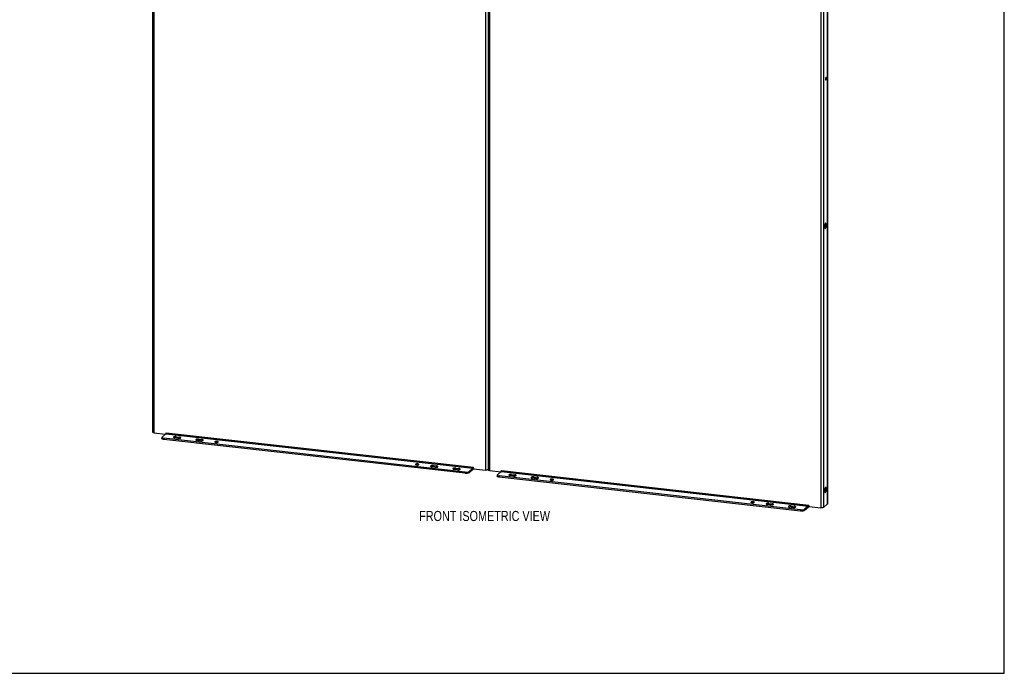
# Model space of a CAD drawing. Header units: inches. Extents: x 0 to 167, y 0 to 108.
# Tile 5 of 6: x 86 to 167, y 0 to 54. Entities that reach past the tile are written whole.
import ezdxf

# ---------------------------------------------------------------- set-up
doc = ezdxf.new("R2010")
doc.units = ezdxf.units.IN
doc.header["$LTSCALE"] = 9.188291
doc.header["$MEASUREMENT"] = 0
doc.layers.get('0').update_dxf_attribs({"linetype": 'CONTINUOUS'})
doc.layers.add('02___PRT_ALL_AXES', color=7, linetype='CONTINUOUS')
doc.layers.add('DIMENSIONS', color=7, linetype='CONTINUOUS')
doc.styles.get("Standard").update_dxf_attribs({"font": 'txt', "width": 0.8})

msp = doc.modelspace()

# ---------------------------------------------------------------- linework, layer by layer
at = {"color": 7, "linetype": 'Continuous'}
for p, q in [((167.06, 0), (167.06, 108.098)), ((97.374, 19.513), (97.374, 19.414)), ((97.539, 19.44), (97.539, 19.341)), ((122.467, 16.538), (97.539, 19.341)), ((122.467, 16.637), (122.467, 16.538)), ((123.105, 16.854), (122.787, 16.584)), ((122.787, 16.683), (122.787, 16.584)), ((123.105, 16.854), (123.105, 16.953)), ((123.133, 16.896), (123.116, 16.97)), ((125.121, 16.392), (125.121, 16.293)), ((125.286, 16.32), (125.286, 16.221)), ((150.213, 13.417), (125.286, 16.221)), ((150.88, 13.776), (150.863, 13.849)), ((150.213, 13.516), (150.213, 13.417)), ((150.852, 13.733), (150.534, 13.463)), ((150.534, 13.562), (150.534, 13.463)), ((150.852, 13.733), (150.852, 13.832)), ((0, 0), (167.06, 0))]:
    msp.add_line(p, q, dxfattribs=at)
at = {"color": 3, "linetype": 'Continuous'}
for p, q in [((96.606, 87.678), (96.606, 19.945)), ((96.72, 87.665), (96.72, 19.894)), ((124.14, 84.581), (124.14, 16.81)), ((124.353, 84.557), (124.353, 16.824)), ((124.467, 84.545), (124.467, 16.773)), ((151.887, 81.461), (151.887, 13.689)), ((152.11, 81.493), (152.11, 13.721)), ((152.419, 81.755), (152.419, 13.983)), ((152.429, 81.773), (152.429, 14.002)), ((96.72, 19.894), (97.68, 19.786)), ((97.39, 19.539), (97.708, 19.809)), ((97.7, 19.803), (97.717, 19.898)), ((97.708, 19.809), (123.105, 16.953)), ((97.717, 19.898), (123.144, 17.038)), ((97.717, 19.824), (97.719, 19.827)), ((122.467, 16.637), (97.539, 19.44)), ((123.105, 16.953), (122.787, 16.683)), ((123.164, 16.92), (123.144, 17.038)), ((123.154, 16.938), (123.159, 16.928)), ((123.164, 16.92), (124.14, 16.81)), ((124.467, 16.773), (125.427, 16.665)), ((125.136, 16.419), (125.454, 16.689)), ((150.213, 13.516), (125.286, 16.32)), ((125.447, 16.682), (125.464, 16.777)), ((125.454, 16.689), (150.852, 13.832)), ((125.464, 16.777), (150.891, 13.917)), ((125.464, 16.703), (125.466, 16.706)), ((150.911, 13.799), (150.891, 13.917)), ((152.11, 13.721), (152.419, 13.983)), ((150.852, 13.832), (150.534, 13.562)), ((150.901, 13.817), (150.906, 13.808)), ((150.911, 13.799), (151.887, 13.689))]:
    msp.add_line(p, q, dxfattribs=at)
for points in [[(96.72, 19.894), (96.712, 19.895), (96.704, 19.896), (96.696, 19.898), (96.688, 19.899), (96.68, 19.9), (96.673, 19.902), (96.666, 19.904), (96.659, 19.906), (96.653, 19.908), (96.647, 19.91), (96.641, 19.912), (96.636, 19.914), (96.631, 19.917), (96.626, 19.919), (96.622, 19.922), (96.619, 19.924), (96.615, 19.927), (96.613, 19.93), (96.61, 19.932), (96.609, 19.935), (96.607, 19.938), (96.606, 19.941), (96.606, 19.944), (96.606, 19.945)], [(97.706, 19.824), (97.706, 19.824), (97.705, 19.822), (97.705, 19.821), (97.705, 19.82), (97.704, 19.818), (97.704, 19.816), (97.704, 19.814), (97.703, 19.811), (97.703, 19.809), (97.703, 19.806), (97.703, 19.806)], [(97.71, 19.829), (97.709, 19.829), (97.709, 19.829), (97.709, 19.828), (97.709, 19.828), (97.708, 19.827), (97.708, 19.826), (97.707, 19.825), (97.707, 19.824), (97.706, 19.824)], [(97.719, 19.827), (97.717, 19.827), (97.715, 19.827), (97.713, 19.827), (97.712, 19.827), (97.71, 19.827), (97.709, 19.826), (97.708, 19.826), (97.707, 19.825), (97.706, 19.824)], [(97.708, 19.809), (97.709, 19.811), (97.711, 19.812), (97.712, 19.814), (97.713, 19.816), (97.715, 19.818), (97.716, 19.821), (97.717, 19.824)], [(97.709, 19.829), (97.709, 19.829), (97.71, 19.829)], [(97.719, 19.827), (97.72, 19.83), (97.721, 19.833), (97.722, 19.836), (97.724, 19.84), (97.725, 19.843), (97.726, 19.847), (97.726, 19.851), (97.727, 19.855), (97.728, 19.859), (97.729, 19.863), (97.729, 19.867), (97.73, 19.871), (97.731, 19.876), (97.731, 19.88), (97.731, 19.884), (97.731, 19.888), (97.732, 19.892), (97.732, 19.896)], [(97.39, 19.539), (97.385, 19.535), (97.381, 19.53), (97.378, 19.526), (97.376, 19.521), (97.375, 19.517), (97.374, 19.513)], [(97.374, 19.513), (97.375, 19.512), (97.375, 19.507), (97.377, 19.503), (97.379, 19.498), (97.383, 19.493), (97.387, 19.489), (97.392, 19.485), (97.398, 19.48), (97.405, 19.476), (97.412, 19.472), (97.421, 19.468), (97.43, 19.464), (97.44, 19.461), (97.45, 19.458), (97.461, 19.454), (97.473, 19.451), (97.485, 19.449), (97.498, 19.446), (97.511, 19.444), (97.525, 19.442), (97.539, 19.44)], [(122.467, 16.637), (122.481, 16.635), (122.496, 16.634), (122.51, 16.633), (122.525, 16.632), (122.54, 16.632), (122.556, 16.632), (122.571, 16.632), (122.586, 16.633), (122.601, 16.633), (122.615, 16.634), (122.63, 16.636), (122.644, 16.637), (122.658, 16.639), (122.671, 16.641), (122.684, 16.644), (122.697, 16.646), (122.709, 16.649), (122.72, 16.652), (122.731, 16.655), (122.742, 16.659), (122.751, 16.662), (122.76, 16.666), (122.768, 16.67), (122.775, 16.674), (122.782, 16.678), (122.787, 16.683)], [(123.105, 16.953), (123.107, 16.954), (123.108, 16.956), (123.11, 16.958), (123.111, 16.96), (123.112, 16.962), (123.114, 16.964), (123.115, 16.967), (123.116, 16.97)], [(123.116, 16.97), (123.118, 16.973), (123.119, 16.976), (123.12, 16.98), (123.121, 16.983), (123.122, 16.987), (123.123, 16.991), (123.124, 16.994), (123.125, 16.998), (123.126, 17.002), (123.126, 17.007), (123.127, 17.011), (123.128, 17.015), (123.128, 17.019), (123.128, 17.023), (123.129, 17.027), (123.129, 17.032), (123.129, 17.036), (123.129, 17.04)], [(123.116, 16.97), (123.119, 16.97), (123.121, 16.97), (123.123, 16.969), (123.125, 16.969), (123.127, 16.968), (123.129, 16.967), (123.131, 16.966), (123.133, 16.965), (123.135, 16.964), (123.137, 16.962), (123.139, 16.96), (123.141, 16.959), (123.142, 16.957), (123.144, 16.954), (123.145, 16.953)], [(123.145, 16.953), (123.146, 16.952), (123.148, 16.949), (123.149, 16.947), (123.151, 16.944), (123.153, 16.941), (123.154, 16.938)], [(123.159, 16.928), (123.161, 16.925), (123.163, 16.922), (123.164, 16.92)], [(124.347, 16.832), (124.342, 16.83), (124.337, 16.827), (124.331, 16.825), (124.325, 16.823), (124.318, 16.821), (124.312, 16.819), (124.304, 16.818), (124.297, 16.816), (124.289, 16.814), (124.281, 16.813), (124.273, 16.812), (124.265, 16.811), (124.256, 16.81), (124.248, 16.809), (124.239, 16.808), (124.23, 16.808), (124.221, 16.807), (124.212, 16.807), (124.203, 16.807), (124.194, 16.807), (124.185, 16.807), (124.176, 16.807), (124.167, 16.808), (124.158, 16.808), (124.149, 16.809), (124.14, 16.81)], [(124.353, 16.835), (124.352, 16.834), (124.347, 16.832)], [(124.467, 16.773), (124.459, 16.774), (124.45, 16.775), (124.442, 16.777), (124.435, 16.778), (124.427, 16.78), (124.42, 16.781), (124.413, 16.783), (124.406, 16.785), (124.399, 16.787), (124.393, 16.789), (124.388, 16.791), (124.383, 16.794), (124.378, 16.796), (124.373, 16.799), (124.369, 16.801), (124.365, 16.804), (124.362, 16.806), (124.36, 16.809), (124.357, 16.812), (124.355, 16.814), (124.354, 16.817), (124.353, 16.82), (124.353, 16.823), (124.353, 16.824)], [(125.136, 16.419), (125.132, 16.414), (125.128, 16.41), (125.125, 16.405), (125.123, 16.4), (125.122, 16.396), (125.121, 16.392)], [(125.121, 16.392), (125.121, 16.391), (125.122, 16.386), (125.124, 16.382), (125.126, 16.377), (125.129, 16.373), (125.134, 16.368), (125.139, 16.364), (125.145, 16.36), (125.151, 16.355), (125.159, 16.351), (125.167, 16.347), (125.177, 16.344), (125.186, 16.34), (125.197, 16.337), (125.208, 16.334), (125.22, 16.331), (125.232, 16.328), (125.245, 16.326), (125.258, 16.323), (125.272, 16.321), (125.286, 16.32)], [(125.453, 16.703), (125.453, 16.703), (125.452, 16.702), (125.452, 16.7), (125.451, 16.699), (125.451, 16.697), (125.451, 16.695), (125.45, 16.693), (125.45, 16.69), (125.45, 16.688), (125.45, 16.685), (125.45, 16.685)], [(125.456, 16.709), (125.456, 16.708), (125.456, 16.708), (125.456, 16.708), (125.456, 16.707), (125.455, 16.706), (125.455, 16.705), (125.454, 16.705), (125.453, 16.704), (125.453, 16.703)], [(125.466, 16.706), (125.463, 16.706), (125.462, 16.706), (125.46, 16.706), (125.458, 16.706), (125.457, 16.706), (125.456, 16.706), (125.455, 16.705), (125.454, 16.704), (125.453, 16.703)], [(125.454, 16.689), (125.456, 16.69), (125.457, 16.692), (125.459, 16.693), (125.46, 16.695), (125.462, 16.698), (125.463, 16.7), (125.464, 16.703)], [(125.456, 16.708), (125.456, 16.708), (125.456, 16.709)], [(125.466, 16.706), (125.467, 16.709), (125.468, 16.712), (125.469, 16.715), (125.47, 16.719), (125.471, 16.723), (125.472, 16.726), (125.473, 16.73), (125.474, 16.734), (125.475, 16.738), (125.476, 16.742), (125.476, 16.746), (125.477, 16.751), (125.477, 16.755), (125.478, 16.759), (125.478, 16.763), (125.478, 16.767), (125.478, 16.772), (125.478, 16.776)], [(150.852, 13.832), (150.853, 13.833), (150.855, 13.835), (150.856, 13.837), (150.858, 13.839), (150.859, 13.841), (150.86, 13.844), (150.862, 13.846), (150.863, 13.849)], [(150.863, 13.849), (150.864, 13.852), (150.866, 13.855), (150.867, 13.859), (150.868, 13.862), (150.869, 13.866), (150.87, 13.87), (150.871, 13.874), (150.872, 13.878), (150.872, 13.882), (150.873, 13.886), (150.874, 13.89), (150.874, 13.894), (150.875, 13.898), (150.875, 13.903), (150.876, 13.907), (150.876, 13.911), (150.876, 13.915), (150.876, 13.919)], [(150.863, 13.849), (150.865, 13.849), (150.868, 13.849), (150.87, 13.849), (150.872, 13.848), (150.874, 13.847), (150.876, 13.847), (150.878, 13.846), (150.88, 13.844), (150.882, 13.843), (150.884, 13.841), (150.886, 13.84), (150.888, 13.838), (150.889, 13.836), (150.891, 13.834), (150.892, 13.832)], [(152.429, 14.002), (152.429, 14.001), (152.428, 13.997), (152.427, 13.994), (152.425, 13.99), (152.422, 13.987), (152.419, 13.983)], [(150.213, 13.516), (150.228, 13.514), (150.242, 13.513), (150.257, 13.512), (150.272, 13.512), (150.287, 13.511), (150.302, 13.511), (150.317, 13.511), (150.332, 13.512), (150.347, 13.513), (150.362, 13.514), (150.377, 13.515), (150.391, 13.517), (150.405, 13.518), (150.418, 13.521), (150.431, 13.523), (150.444, 13.526), (150.456, 13.528), (150.467, 13.531), (150.478, 13.535), (150.488, 13.538), (150.498, 13.542), (150.507, 13.545), (150.515, 13.549), (150.522, 13.554), (150.528, 13.558), (150.534, 13.562)], [(150.892, 13.832), (150.893, 13.831), (150.894, 13.829), (150.896, 13.826), (150.898, 13.823), (150.9, 13.82), (150.901, 13.817)], [(150.906, 13.808), (150.908, 13.805), (150.909, 13.802), (150.911, 13.799)], [(152.11, 13.721), (152.107, 13.719), (152.103, 13.716), (152.099, 13.714), (152.094, 13.711), (152.089, 13.709), (152.084, 13.707), (152.078, 13.705), (152.072, 13.702), (152.065, 13.7), (152.058, 13.699), (152.051, 13.697), (152.044, 13.695), (152.036, 13.694), (152.028, 13.692), (152.02, 13.691), (152.012, 13.69), (152.003, 13.689), (151.995, 13.688), (151.986, 13.687), (151.977, 13.687), (151.968, 13.686), (151.959, 13.686), (151.95, 13.686), (151.94, 13.686), (151.931, 13.686), (151.922, 13.687), (151.913, 13.687), (151.904, 13.688), (151.896, 13.688), (151.887, 13.689)]]:
    msp.add_lwpolyline(points, dxfattribs=at)
at = {"color": 7, "linetype": 'Continuous'}
for points in [[(97.539, 19.341), (97.525, 19.343), (97.511, 19.345), (97.498, 19.347), (97.485, 19.35), (97.473, 19.353), (97.461, 19.356), (97.45, 19.359), (97.44, 19.362), (97.43, 19.366), (97.421, 19.369), (97.412, 19.373), (97.405, 19.377), (97.398, 19.381), (97.392, 19.386), (97.387, 19.39), (97.383, 19.395), (97.379, 19.399), (97.377, 19.404), (97.375, 19.408), (97.375, 19.413), (97.374, 19.414)], [(122.787, 16.584), (122.782, 16.58), (122.775, 16.575), (122.768, 16.571), (122.76, 16.567), (122.751, 16.564), (122.742, 16.56), (122.731, 16.556), (122.72, 16.553), (122.709, 16.55), (122.697, 16.547), (122.684, 16.545), (122.671, 16.542), (122.658, 16.54), (122.644, 16.538), (122.63, 16.537), (122.615, 16.536), (122.601, 16.535), (122.586, 16.534), (122.571, 16.533), (122.556, 16.533), (122.54, 16.533), (122.525, 16.534), (122.51, 16.534), (122.496, 16.535), (122.481, 16.536), (122.467, 16.538)], [(123.105, 16.854), (123.109, 16.857), (123.112, 16.861), (123.116, 16.866), (123.119, 16.871), (123.123, 16.877), (123.126, 16.883), (123.13, 16.889), (123.133, 16.896)], [(123.133, 16.896), (123.136, 16.899), (123.139, 16.902), (123.141, 16.905), (123.144, 16.907), (123.147, 16.91), (123.15, 16.912), (123.152, 16.914), (123.155, 16.916), (123.158, 16.919), (123.16, 16.921), (123.163, 16.922)], [(125.286, 16.221), (125.272, 16.222), (125.258, 16.224), (125.245, 16.227), (125.232, 16.229), (125.22, 16.232), (125.208, 16.235), (125.197, 16.238), (125.186, 16.241), (125.177, 16.245), (125.167, 16.249), (125.159, 16.252), (125.151, 16.256), (125.145, 16.261), (125.139, 16.265), (125.134, 16.269), (125.129, 16.274), (125.126, 16.278), (125.124, 16.283), (125.122, 16.288), (125.121, 16.292), (125.121, 16.293)], [(150.534, 13.463), (150.528, 13.459), (150.522, 13.455), (150.515, 13.451), (150.507, 13.447), (150.498, 13.443), (150.488, 13.439), (150.478, 13.436), (150.467, 13.432), (150.456, 13.429), (150.444, 13.427), (150.431, 13.424), (150.418, 13.422), (150.405, 13.42), (150.391, 13.418), (150.377, 13.416), (150.362, 13.415), (150.347, 13.414), (150.332, 13.413), (150.317, 13.413), (150.302, 13.412), (150.287, 13.412), (150.272, 13.413), (150.257, 13.413), (150.242, 13.414), (150.228, 13.416), (150.213, 13.417)], [(150.852, 13.733), (150.856, 13.737), (150.859, 13.741), (150.863, 13.745), (150.866, 13.75), (150.87, 13.756), (150.873, 13.762), (150.876, 13.769), (150.88, 13.776)], [(150.88, 13.776), (150.882, 13.779), (150.885, 13.781), (150.888, 13.784), (150.891, 13.786), (150.894, 13.789), (150.897, 13.791), (150.899, 13.794), (150.902, 13.796), (150.905, 13.798), (150.907, 13.8), (150.909, 13.802)]]:
    msp.add_lwpolyline(points, dxfattribs=at)
at = {"layer": '02___PRT_ALL_AXES', "color": 7, "linetype": 'Continuous'}
for p, q in [((152.342, 49.206), (152.28, 49.213)), ((152.339, 37.059), (152.241, 37.07)), ((98.561, 19.567), (98.561, 19.468)), ((98.561, 19.468), (98.825, 19.438)), ((98.825, 19.537), (98.825, 19.438)), ((100.411, 19.359), (100.411, 19.26)), ((100.411, 19.26), (100.675, 19.23)), ((100.675, 19.329), (100.675, 19.23)), ((101.763, 19.15), (101.763, 19.121)), ((118.364, 17.283), (118.364, 17.253)), ((119.833, 17.174), (119.833, 17.075)), ((120.097, 17.145), (120.097, 17.046)), ((119.833, 17.075), (120.097, 17.046)), ((121.683, 16.966), (121.683, 16.867)), ((121.683, 16.867), (121.947, 16.838)), ((121.947, 16.937), (121.947, 16.838)), ((126.308, 16.446), (126.308, 16.347)), ((126.308, 16.347), (126.572, 16.318)), ((126.572, 16.416), (126.572, 16.318)), ((128.157, 16.238), (128.157, 16.139)), ((128.157, 16.139), (128.421, 16.11)), ((128.421, 16.208), (128.421, 16.11)), ((129.51, 16.03), (129.51, 16)), ((152.339, 15.221), (152.241, 15.232)), ((146.11, 14.162), (146.11, 14.133)), ((147.58, 14.054), (147.58, 13.955)), ((147.58, 13.955), (147.844, 13.925)), ((147.844, 14.024), (147.844, 13.925)), ((149.43, 13.846), (149.43, 13.747)), ((149.43, 13.747), (149.694, 13.717)), ((149.694, 13.816), (149.694, 13.717))]:
    msp.add_line(p, q, dxfattribs=at)
at = {"layer": '02___PRT_ALL_AXES', "color": 3, "linetype": 'Continuous'}
for p, q in [((98.561, 19.567), (98.825, 19.537)), ((98.707, 19.437), (98.443, 19.467)), ((100.557, 19.229), (100.293, 19.259)), ((100.411, 19.359), (100.675, 19.329)), ((119.833, 17.174), (120.097, 17.145)), ((119.98, 17.045), (119.716, 17.074)), ((121.83, 16.837), (121.566, 16.866)), ((121.683, 16.966), (121.947, 16.937)), ((126.454, 16.317), (126.19, 16.346)), ((126.308, 16.446), (126.572, 16.416)), ((128.304, 16.109), (128.04, 16.138)), ((128.157, 16.238), (128.421, 16.208)), ((147.727, 13.924), (147.462, 13.954)), ((147.58, 14.054), (147.844, 14.024)), ((149.576, 13.716), (149.312, 13.746)), ((149.43, 13.846), (149.694, 13.816))]:
    msp.add_line(p, q, dxfattribs=at)
for points in [[(152.318, 49.277), (152.318, 49.277), (152.315, 49.277), (152.312, 49.276), (152.31, 49.275), (152.307, 49.273), (152.304, 49.27), (152.302, 49.267), (152.299, 49.263), (152.296, 49.259), (152.294, 49.254), (152.291, 49.249), (152.289, 49.243), (152.287, 49.237), (152.284, 49.23), (152.282, 49.224), (152.281, 49.216), (152.279, 49.209), (152.277, 49.201), (152.276, 49.194), (152.275, 49.186), (152.274, 49.178), (152.273, 49.17), (152.273, 49.162), (152.272, 49.154), (152.272, 49.147)], [(152.272, 49.147), (152.272, 49.139), (152.273, 49.132), (152.273, 49.125), (152.274, 49.118), (152.275, 49.112), (152.276, 49.106), (152.277, 49.101), (152.279, 49.096), (152.281, 49.091), (152.282, 49.087), (152.284, 49.084), (152.287, 49.081), (152.289, 49.078), (152.291, 49.077), (152.294, 49.076), (152.296, 49.075)], [(152.296, 49.075), (152.296, 49.075), (152.299, 49.075), (152.302, 49.076), (152.304, 49.078), (152.307, 49.08), (152.31, 49.082), (152.312, 49.085), (152.315, 49.089), (152.318, 49.093), (152.32, 49.098), (152.323, 49.104), (152.325, 49.109), (152.327, 49.115), (152.33, 49.122), (152.332, 49.129), (152.333, 49.136), (152.335, 49.143), (152.337, 49.151), (152.338, 49.159), (152.339, 49.166), (152.34, 49.174), (152.341, 49.182), (152.341, 49.19), (152.342, 49.198), (152.342, 49.206)], [(152.342, 49.206), (152.342, 49.213), (152.341, 49.22), (152.341, 49.227), (152.34, 49.234), (152.339, 49.24), (152.338, 49.246), (152.337, 49.252), (152.335, 49.257), (152.333, 49.261), (152.332, 49.265), (152.33, 49.269), (152.327, 49.272), (152.325, 49.274), (152.323, 49.276), (152.32, 49.277), (152.318, 49.277)], [(152.289, 37.213), (152.284, 37.213), (152.279, 37.212), (152.274, 37.21), (152.269, 37.207), (152.264, 37.204), (152.259, 37.199), (152.255, 37.194), (152.25, 37.187), (152.245, 37.18), (152.24, 37.172), (152.236, 37.164), (152.231, 37.154), (152.227, 37.144), (152.223, 37.133), (152.219, 37.122), (152.215, 37.11), (152.211, 37.098), (152.208, 37.085), (152.205, 37.072), (152.202, 37.058), (152.199, 37.045), (152.197, 37.031), (152.195, 37.017), (152.193, 37.002), (152.192, 36.988), (152.191, 36.974), (152.19, 36.96), (152.19, 36.946), (152.189, 36.932)], [(152.189, 36.932), (152.19, 36.919), (152.19, 36.906), (152.191, 36.893), (152.192, 36.88), (152.193, 36.869), (152.195, 36.857), (152.197, 36.847), (152.199, 36.837), (152.202, 36.827), (152.205, 36.819), (152.208, 36.811), (152.211, 36.804), (152.215, 36.797), (152.219, 36.792), (152.223, 36.787), (152.227, 36.784), (152.231, 36.781), (152.236, 36.779), (152.24, 36.778)], [(152.24, 36.778), (152.245, 36.778), (152.25, 36.779), (152.255, 36.781), (152.259, 36.784), (152.264, 36.788), (152.269, 36.792), (152.274, 36.798), (152.279, 36.804), (152.284, 36.811), (152.288, 36.819), (152.293, 36.828), (152.297, 36.837), (152.302, 36.847), (152.306, 36.858), (152.31, 36.869), (152.314, 36.881), (152.317, 36.894), (152.321, 36.906), (152.324, 36.919), (152.326, 36.933), (152.329, 36.947), (152.331, 36.961), (152.333, 36.975), (152.335, 36.989), (152.337, 37.003), (152.338, 37.017), (152.338, 37.032), (152.339, 37.045), (152.339, 37.059)], [(152.339, 37.059), (152.339, 37.073), (152.338, 37.086), (152.338, 37.099), (152.337, 37.111), (152.335, 37.123), (152.333, 37.134), (152.331, 37.145), (152.329, 37.155), (152.326, 37.164), (152.324, 37.173), (152.321, 37.181), (152.317, 37.188), (152.314, 37.194), (152.31, 37.199), (152.306, 37.204), (152.302, 37.208), (152.297, 37.21), (152.293, 37.212), (152.289, 37.213)], [(98.561, 19.567), (98.55, 19.568), (98.538, 19.569), (98.527, 19.57), (98.515, 19.57), (98.503, 19.57), (98.492, 19.57), (98.48, 19.57), (98.468, 19.569), (98.457, 19.568), (98.446, 19.567), (98.435, 19.566), (98.424, 19.564), (98.414, 19.563), (98.404, 19.561), (98.394, 19.558), (98.386, 19.556), (98.377, 19.554), (98.369, 19.551), (98.362, 19.548), (98.356, 19.545), (98.35, 19.542), (98.345, 19.539), (98.34, 19.535), (98.337, 19.532), (98.334, 19.528), (98.332, 19.525), (98.331, 19.521), (98.33, 19.517), (98.33, 19.517)], [(98.33, 19.517), (98.33, 19.514), (98.331, 19.51), (98.333, 19.507), (98.336, 19.503), (98.34, 19.5), (98.344, 19.496), (98.349, 19.493), (98.354, 19.49), (98.361, 19.487), (98.368, 19.484), (98.375, 19.481), (98.384, 19.478), (98.392, 19.476), (98.402, 19.474), (98.412, 19.472), (98.422, 19.47), (98.432, 19.468), (98.443, 19.467)], [(98.707, 19.437), (98.718, 19.436), (98.73, 19.435), (98.741, 19.435), (98.753, 19.434), (98.765, 19.434), (98.777, 19.434), (98.788, 19.435), (98.8, 19.435), (98.811, 19.436), (98.822, 19.437), (98.833, 19.438), (98.844, 19.44), (98.854, 19.442), (98.864, 19.444), (98.874, 19.446), (98.883, 19.448), (98.891, 19.451), (98.899, 19.453), (98.906, 19.456), (98.912, 19.459), (98.918, 19.463), (98.923, 19.466), (98.928, 19.469), (98.931, 19.473), (98.934, 19.476), (98.936, 19.48), (98.938, 19.483), (98.938, 19.487), (98.938, 19.487)], [(98.938, 19.487), (98.938, 19.491), (98.937, 19.494), (98.935, 19.498), (98.932, 19.501), (98.929, 19.505), (98.924, 19.508), (98.919, 19.511), (98.914, 19.515), (98.907, 19.518), (98.9, 19.521), (98.893, 19.523), (98.884, 19.526), (98.876, 19.528), (98.866, 19.531), (98.857, 19.533), (98.846, 19.534), (98.836, 19.536), (98.825, 19.537)], [(100.411, 19.359), (100.399, 19.36), (100.388, 19.361), (100.377, 19.362), (100.365, 19.362), (100.353, 19.362), (100.341, 19.362), (100.33, 19.362), (100.318, 19.361), (100.307, 19.36), (100.295, 19.359), (100.285, 19.358), (100.274, 19.356), (100.264, 19.355), (100.254, 19.353), (100.244, 19.35), (100.235, 19.348), (100.227, 19.346), (100.219, 19.343), (100.212, 19.34), (100.206, 19.337), (100.2, 19.334), (100.195, 19.331), (100.19, 19.327), (100.187, 19.324), (100.184, 19.32), (100.182, 19.317), (100.18, 19.313), (100.18, 19.309), (100.18, 19.309)], [(100.18, 19.309), (100.18, 19.306), (100.181, 19.302), (100.183, 19.299), (100.186, 19.295), (100.189, 19.292), (100.194, 19.288), (100.199, 19.285), (100.204, 19.282), (100.211, 19.279), (100.218, 19.276), (100.225, 19.273), (100.233, 19.27), (100.242, 19.268), (100.252, 19.266), (100.261, 19.264), (100.272, 19.262), (100.282, 19.26), (100.293, 19.259)], [(100.557, 19.229), (100.568, 19.228), (100.58, 19.227), (100.591, 19.227), (100.603, 19.226), (100.615, 19.226), (100.626, 19.226), (100.638, 19.227), (100.65, 19.227), (100.661, 19.228), (100.672, 19.229), (100.683, 19.23), (100.694, 19.232), (100.704, 19.234), (100.714, 19.236), (100.723, 19.238), (100.732, 19.24), (100.741, 19.243), (100.748, 19.245), (100.756, 19.248), (100.762, 19.251), (100.768, 19.254), (100.773, 19.258), (100.778, 19.261), (100.781, 19.265), (100.784, 19.268), (100.786, 19.272), (100.787, 19.275), (100.788, 19.279), (100.788, 19.279)], [(100.788, 19.279), (100.788, 19.282), (100.786, 19.286), (100.785, 19.29), (100.782, 19.293), (100.778, 19.297), (100.774, 19.3), (100.769, 19.303), (100.764, 19.307), (100.757, 19.31), (100.75, 19.312), (100.742, 19.315), (100.734, 19.318), (100.725, 19.32), (100.716, 19.322), (100.706, 19.324), (100.696, 19.326), (100.686, 19.328), (100.675, 19.329)], [(101.763, 19.15), (101.76, 19.147), (101.757, 19.144), (101.755, 19.141), (101.754, 19.138), (101.754, 19.135)], [(101.754, 19.135), (101.754, 19.134), (101.755, 19.131), (101.756, 19.128), (101.759, 19.125), (101.762, 19.122), (101.765, 19.119), (101.77, 19.116), (101.775, 19.113), (101.781, 19.11), (101.787, 19.108), (101.794, 19.105), (101.802, 19.103), (101.81, 19.101), (101.819, 19.099), (101.828, 19.097), (101.837, 19.096), (101.847, 19.095), (101.857, 19.094), (101.867, 19.093), (101.877, 19.092), (101.888, 19.092), (101.898, 19.092), (101.909, 19.092), (101.919, 19.093), (101.929, 19.093), (101.94, 19.094), (101.949, 19.095), (101.959, 19.097), (101.968, 19.098), (101.977, 19.1), (101.985, 19.102), (101.993, 19.104), (102, 19.107), (102.007, 19.109), (102.013, 19.112), (102.018, 19.115), (102.023, 19.118), (102.027, 19.121)], [(102.035, 19.135), (102.035, 19.136), (102.035, 19.14), (102.033, 19.143), (102.031, 19.146), (102.028, 19.149), (102.024, 19.152), (102.02, 19.155), (102.015, 19.158), (102.009, 19.161), (102.002, 19.163), (101.995, 19.166), (101.988, 19.168), (101.98, 19.17), (101.971, 19.172), (101.962, 19.174), (101.953, 19.175), (101.943, 19.176), (101.933, 19.177), (101.923, 19.178), (101.912, 19.178), (101.902, 19.179), (101.891, 19.179), (101.881, 19.179), (101.87, 19.178), (101.86, 19.177), (101.85, 19.177), (101.84, 19.175), (101.831, 19.174), (101.822, 19.172), (101.813, 19.171), (101.804, 19.169), (101.797, 19.166), (101.789, 19.164), (101.783, 19.162), (101.777, 19.159), (101.771, 19.156), (101.767, 19.153), (101.763, 19.15)], [(102.027, 19.121), (102.03, 19.124), (102.032, 19.127), (102.034, 19.13), (102.035, 19.133), (102.035, 19.135)], [(118.364, 17.283), (118.36, 17.28), (118.358, 17.277), (118.356, 17.274), (118.355, 17.27), (118.355, 17.268)], [(118.355, 17.268), (118.355, 17.267), (118.356, 17.264), (118.357, 17.261), (118.36, 17.258), (118.362, 17.254), (118.366, 17.251), (118.371, 17.248), (118.376, 17.246), (118.382, 17.243), (118.388, 17.24), (118.395, 17.238), (118.403, 17.236), (118.411, 17.234), (118.419, 17.232), (118.428, 17.23), (118.438, 17.229), (118.448, 17.227), (118.458, 17.226), (118.468, 17.226), (118.478, 17.225), (118.489, 17.225), (118.499, 17.225), (118.51, 17.225), (118.52, 17.226), (118.53, 17.226), (118.54, 17.227), (118.55, 17.228), (118.56, 17.23), (118.569, 17.231), (118.578, 17.233), (118.586, 17.235), (118.594, 17.237), (118.601, 17.24), (118.608, 17.242), (118.614, 17.245), (118.619, 17.248), (118.624, 17.25), (118.628, 17.253)], [(118.636, 17.268), (118.636, 17.269), (118.635, 17.273), (118.634, 17.276), (118.632, 17.279), (118.629, 17.282), (118.625, 17.285), (118.621, 17.288), (118.616, 17.291), (118.61, 17.294), (118.603, 17.296), (118.596, 17.299), (118.589, 17.301), (118.58, 17.303), (118.572, 17.305), (118.563, 17.306), (118.553, 17.308), (118.544, 17.309), (118.534, 17.31), (118.524, 17.311), (118.513, 17.311), (118.503, 17.312), (118.492, 17.312), (118.482, 17.311), (118.471, 17.311), (118.461, 17.31), (118.451, 17.309), (118.441, 17.308), (118.432, 17.307), (118.422, 17.305), (118.414, 17.304), (118.405, 17.302), (118.398, 17.299), (118.39, 17.297), (118.384, 17.294), (118.378, 17.292), (118.372, 17.289), (118.368, 17.286), (118.364, 17.283)], [(118.628, 17.253), (118.631, 17.257), (118.633, 17.26), (118.635, 17.263), (118.636, 17.266), (118.636, 17.268)], [(119.833, 17.174), (119.822, 17.175), (119.811, 17.176), (119.799, 17.177), (119.788, 17.177), (119.776, 17.178), (119.764, 17.177), (119.752, 17.177), (119.741, 17.177), (119.729, 17.176), (119.718, 17.175), (119.707, 17.173), (119.697, 17.172), (119.686, 17.17), (119.676, 17.168), (119.667, 17.166), (119.658, 17.164), (119.65, 17.161), (119.642, 17.158), (119.635, 17.155), (119.628, 17.152), (119.622, 17.149), (119.617, 17.146), (119.613, 17.143), (119.609, 17.139), (119.606, 17.136), (119.604, 17.132), (119.603, 17.128), (119.603, 17.125), (119.603, 17.124)], [(119.603, 17.124), (119.603, 17.121), (119.604, 17.118), (119.606, 17.114), (119.609, 17.11), (119.612, 17.107), (119.616, 17.104), (119.621, 17.1), (119.627, 17.097), (119.633, 17.094), (119.64, 17.091), (119.648, 17.088), (119.656, 17.086), (119.665, 17.083), (119.674, 17.081), (119.684, 17.079), (119.694, 17.077), (119.705, 17.076), (119.716, 17.074)], [(120.211, 17.095), (120.21, 17.098), (120.209, 17.102), (120.207, 17.105), (120.205, 17.109), (120.201, 17.112), (120.197, 17.116), (120.192, 17.119), (120.186, 17.122), (120.18, 17.125), (120.173, 17.128), (120.165, 17.131), (120.157, 17.133), (120.148, 17.136), (120.139, 17.138), (120.129, 17.14), (120.119, 17.142), (120.108, 17.143), (120.097, 17.145)], [(119.98, 17.045), (119.991, 17.044), (120.002, 17.043), (120.014, 17.042), (120.026, 17.042), (120.037, 17.042), (120.049, 17.042), (120.061, 17.042), (120.072, 17.043), (120.084, 17.043), (120.095, 17.045), (120.106, 17.046), (120.117, 17.047), (120.127, 17.049), (120.137, 17.051), (120.146, 17.053), (120.155, 17.056), (120.163, 17.058), (120.171, 17.061), (120.178, 17.064), (120.185, 17.067), (120.191, 17.07), (120.196, 17.073), (120.2, 17.077), (120.204, 17.08), (120.207, 17.084), (120.209, 17.087), (120.21, 17.091), (120.211, 17.094), (120.211, 17.095)], [(121.683, 16.966), (121.672, 16.967), (121.661, 16.968), (121.649, 16.969), (121.637, 16.969), (121.626, 16.97), (121.614, 16.969), (121.602, 16.969), (121.591, 16.968), (121.579, 16.968), (121.568, 16.967), (121.557, 16.965), (121.546, 16.964), (121.536, 16.962), (121.526, 16.96), (121.517, 16.958), (121.508, 16.955), (121.5, 16.953), (121.492, 16.95), (121.485, 16.947), (121.478, 16.944), (121.472, 16.941), (121.467, 16.938), (121.463, 16.935), (121.459, 16.931), (121.456, 16.928), (121.454, 16.924), (121.453, 16.92), (121.452, 16.917), (121.452, 16.916)], [(121.452, 16.916), (121.453, 16.913), (121.454, 16.91), (121.456, 16.906), (121.458, 16.902), (121.462, 16.899), (121.466, 16.896), (121.471, 16.892), (121.477, 16.889), (121.483, 16.886), (121.49, 16.883), (121.498, 16.88), (121.506, 16.878), (121.515, 16.875), (121.524, 16.873), (121.534, 16.871), (121.544, 16.869), (121.555, 16.868), (121.566, 16.866)], [(121.83, 16.837), (121.841, 16.836), (121.852, 16.835), (121.864, 16.834), (121.875, 16.834), (121.887, 16.834), (121.899, 16.834), (121.911, 16.834), (121.922, 16.835), (121.934, 16.835), (121.945, 16.836), (121.956, 16.838), (121.966, 16.839), (121.977, 16.841), (121.987, 16.843), (121.996, 16.845), (122.005, 16.848), (122.013, 16.85), (122.021, 16.853), (122.028, 16.856), (122.035, 16.859), (122.041, 16.862), (122.046, 16.865), (122.05, 16.868), (122.054, 16.872), (122.057, 16.875), (122.059, 16.879), (122.06, 16.883), (122.06, 16.886), (122.06, 16.887)], [(122.06, 16.887), (122.06, 16.89), (122.059, 16.894), (122.057, 16.897), (122.054, 16.901), (122.051, 16.904), (122.047, 16.907), (122.042, 16.911), (122.036, 16.914), (122.03, 16.917), (122.023, 16.92), (122.015, 16.923), (122.007, 16.925), (121.998, 16.928), (121.989, 16.93), (121.979, 16.932), (121.969, 16.934), (121.958, 16.935), (121.947, 16.937)], [(126.308, 16.446), (126.296, 16.447), (126.285, 16.448), (126.273, 16.449), (126.262, 16.449), (126.25, 16.449), (126.238, 16.449), (126.227, 16.449), (126.215, 16.448), (126.204, 16.448), (126.192, 16.446), (126.181, 16.445), (126.171, 16.444), (126.161, 16.442), (126.151, 16.44), (126.141, 16.438), (126.132, 16.435), (126.124, 16.433), (126.116, 16.43), (126.109, 16.427), (126.103, 16.424), (126.097, 16.421), (126.092, 16.418), (126.087, 16.414), (126.084, 16.411), (126.081, 16.407), (126.079, 16.404), (126.077, 16.4), (126.077, 16.397), (126.077, 16.396)], [(126.077, 16.396), (126.077, 16.393), (126.078, 16.389), (126.08, 16.386), (126.083, 16.382), (126.086, 16.379), (126.091, 16.375), (126.095, 16.372), (126.101, 16.369), (126.108, 16.366), (126.115, 16.363), (126.122, 16.36), (126.13, 16.358), (126.139, 16.355), (126.149, 16.353), (126.158, 16.351), (126.168, 16.349), (126.179, 16.348), (126.19, 16.346)], [(126.454, 16.317), (126.465, 16.315), (126.477, 16.315), (126.488, 16.314), (126.5, 16.314), (126.512, 16.313), (126.523, 16.313), (126.535, 16.314), (126.547, 16.314), (126.558, 16.315), (126.569, 16.316), (126.58, 16.318), (126.591, 16.319), (126.601, 16.321), (126.611, 16.323), (126.62, 16.325), (126.629, 16.327), (126.638, 16.33), (126.645, 16.333), (126.653, 16.336), (126.659, 16.339), (126.665, 16.342), (126.67, 16.345), (126.674, 16.348), (126.678, 16.352), (126.681, 16.355), (126.683, 16.359), (126.684, 16.363), (126.685, 16.366), (126.685, 16.367)], [(126.685, 16.367), (126.685, 16.37), (126.683, 16.373), (126.682, 16.377), (126.679, 16.381), (126.675, 16.384), (126.671, 16.387), (126.666, 16.391), (126.66, 16.394), (126.654, 16.397), (126.647, 16.4), (126.639, 16.403), (126.631, 16.405), (126.622, 16.408), (126.613, 16.41), (126.603, 16.412), (126.593, 16.414), (126.583, 16.415), (126.572, 16.416)], [(128.157, 16.238), (128.146, 16.239), (128.135, 16.24), (128.123, 16.241), (128.112, 16.241), (128.1, 16.241), (128.088, 16.241), (128.076, 16.241), (128.065, 16.24), (128.053, 16.239), (128.042, 16.238), (128.031, 16.237), (128.021, 16.236), (128.01, 16.234), (128, 16.232), (127.991, 16.23), (127.982, 16.227), (127.974, 16.225), (127.966, 16.222), (127.959, 16.219), (127.952, 16.216), (127.946, 16.213), (127.941, 16.21), (127.937, 16.206), (127.933, 16.203), (127.93, 16.199), (127.928, 16.196), (127.927, 16.192), (127.927, 16.189), (127.927, 16.188)], [(127.927, 16.188), (127.927, 16.185), (127.928, 16.181), (127.93, 16.178), (127.933, 16.174), (127.936, 16.171), (127.94, 16.167), (127.945, 16.164), (127.951, 16.161), (127.957, 16.158), (127.964, 16.155), (127.972, 16.152), (127.98, 16.15), (127.989, 16.147), (127.998, 16.145), (128.008, 16.143), (128.018, 16.141), (128.029, 16.14), (128.04, 16.138)], [(128.304, 16.109), (128.315, 16.107), (128.326, 16.107), (128.338, 16.106), (128.35, 16.105), (128.361, 16.105), (128.373, 16.105), (128.385, 16.106), (128.396, 16.106), (128.408, 16.107), (128.419, 16.108), (128.43, 16.11), (128.441, 16.111), (128.451, 16.113), (128.461, 16.115), (128.47, 16.117), (128.479, 16.119), (128.487, 16.122), (128.495, 16.125), (128.502, 16.128), (128.509, 16.131), (128.515, 16.134), (128.52, 16.137), (128.524, 16.14), (128.528, 16.144), (128.531, 16.147), (128.533, 16.151), (128.534, 16.154), (128.535, 16.158), (128.535, 16.158)], [(128.535, 16.158), (128.534, 16.162), (128.533, 16.165), (128.531, 16.169), (128.529, 16.172), (128.525, 16.176), (128.521, 16.179), (128.516, 16.183), (128.51, 16.186), (128.504, 16.189), (128.497, 16.192), (128.489, 16.194), (128.481, 16.197), (128.472, 16.199), (128.463, 16.202), (128.453, 16.204), (128.443, 16.206), (128.432, 16.207), (128.421, 16.208)], [(129.51, 16.03), (129.506, 16.026), (129.504, 16.023), (129.502, 16.02), (129.501, 16.017), (129.501, 16.015)], [(129.501, 16.015), (129.501, 16.014), (129.502, 16.01), (129.503, 16.007), (129.505, 16.004), (129.508, 16.001), (129.512, 15.998), (129.517, 15.995), (129.522, 15.992), (129.527, 15.989), (129.534, 15.987), (129.541, 15.984), (129.549, 15.982), (129.557, 15.98), (129.565, 15.978), (129.574, 15.977), (129.584, 15.975), (129.593, 15.974), (129.603, 15.973), (129.614, 15.972), (129.624, 15.972), (129.635, 15.971), (129.645, 15.971), (129.656, 15.971), (129.666, 15.972), (129.676, 15.973), (129.686, 15.973), (129.696, 15.975), (129.706, 15.976), (129.715, 15.978), (129.724, 15.979), (129.732, 15.981), (129.74, 15.984), (129.747, 15.986), (129.754, 15.988), (129.76, 15.991), (129.765, 15.994), (129.77, 15.997), (129.774, 16)], [(129.782, 16.015), (129.782, 16.016), (129.781, 16.019), (129.78, 16.022), (129.778, 16.025), (129.775, 16.028), (129.771, 16.032), (129.767, 16.034), (129.761, 16.037), (129.756, 16.04), (129.749, 16.043), (129.742, 16.045), (129.735, 16.047), (129.726, 16.049), (129.718, 16.051), (129.709, 16.053), (129.699, 16.054), (129.69, 16.055), (129.68, 16.056), (129.669, 16.057), (129.659, 16.058), (129.649, 16.058), (129.638, 16.058), (129.628, 16.058), (129.617, 16.057), (129.607, 16.057), (129.597, 16.056), (129.587, 16.055), (129.577, 16.053), (129.568, 16.052), (129.56, 16.05), (129.551, 16.048), (129.543, 16.046), (129.536, 16.043), (129.53, 16.041), (129.524, 16.038), (129.518, 16.035), (129.513, 16.033), (129.51, 16.03)], [(129.774, 16), (129.777, 16.003), (129.779, 16.006), (129.781, 16.009), (129.782, 16.012), (129.782, 16.015)], [(152.289, 15.375), (152.284, 15.375), (152.279, 15.374), (152.274, 15.372), (152.269, 15.369), (152.264, 15.365), (152.259, 15.361), (152.255, 15.355), (152.25, 15.349), (152.245, 15.342), (152.24, 15.334), (152.236, 15.325), (152.231, 15.316), (152.227, 15.306), (152.223, 15.295), (152.219, 15.284), (152.215, 15.272), (152.211, 15.259), (152.208, 15.247), (152.205, 15.233), (152.202, 15.22), (152.199, 15.206), (152.197, 15.192), (152.195, 15.178), (152.193, 15.164), (152.192, 15.15), (152.191, 15.136), (152.19, 15.121), (152.19, 15.107), (152.189, 15.094)], [(152.189, 15.094), (152.19, 15.08), (152.19, 15.067), (152.191, 15.054), (152.192, 15.042), (152.193, 15.03), (152.195, 15.019), (152.197, 15.008), (152.199, 14.998), (152.202, 14.989), (152.205, 14.98), (152.208, 14.972), (152.211, 14.965), (152.215, 14.959), (152.219, 14.953), (152.223, 14.949), (152.227, 14.945), (152.231, 14.943), (152.236, 14.941), (152.24, 14.94)], [(152.24, 14.94), (152.245, 14.94), (152.25, 14.941), (152.255, 14.943), (152.259, 14.945), (152.264, 14.949), (152.269, 14.954), (152.274, 14.959), (152.279, 14.966), (152.284, 14.973), (152.288, 14.981), (152.293, 14.989), (152.297, 14.999), (152.302, 15.009), (152.306, 15.02), (152.31, 15.031), (152.314, 15.043), (152.317, 15.055), (152.321, 15.068), (152.324, 15.081), (152.326, 15.094), (152.329, 15.108), (152.331, 15.122), (152.333, 15.136), (152.335, 15.15), (152.337, 15.165), (152.338, 15.179), (152.338, 15.193), (152.339, 15.207), (152.339, 15.221)], [(152.339, 15.221), (152.339, 15.234), (152.338, 15.247), (152.338, 15.26), (152.337, 15.272), (152.335, 15.284), (152.333, 15.296), (152.331, 15.306), (152.329, 15.316), (152.326, 15.326), (152.324, 15.334), (152.321, 15.342), (152.317, 15.349), (152.314, 15.356), (152.31, 15.361), (152.306, 15.365), (152.302, 15.369), (152.297, 15.372), (152.293, 15.374), (152.289, 15.375)], [(146.11, 14.162), (146.107, 14.159), (146.105, 14.156), (146.103, 14.153), (146.102, 14.15), (146.102, 14.148)], [(146.102, 14.148), (146.102, 14.146), (146.103, 14.143), (146.104, 14.14), (146.106, 14.137), (146.109, 14.134), (146.113, 14.131), (146.117, 14.128), (146.123, 14.125), (146.128, 14.122), (146.135, 14.12), (146.142, 14.117), (146.149, 14.115), (146.158, 14.113), (146.166, 14.111), (146.175, 14.109), (146.185, 14.108), (146.194, 14.107), (146.204, 14.106), (146.215, 14.105), (146.225, 14.104), (146.235, 14.104), (146.246, 14.104), (146.256, 14.104), (146.267, 14.105), (146.277, 14.105), (146.287, 14.106), (146.297, 14.107), (146.307, 14.109), (146.316, 14.11), (146.324, 14.112), (146.333, 14.114), (146.341, 14.116), (146.348, 14.119), (146.354, 14.121), (146.36, 14.124), (146.366, 14.127), (146.37, 14.13), (146.374, 14.133)], [(146.383, 14.148), (146.383, 14.149), (146.382, 14.152), (146.381, 14.155), (146.379, 14.158), (146.376, 14.161), (146.372, 14.164), (146.367, 14.167), (146.362, 14.17), (146.357, 14.173), (146.35, 14.175), (146.343, 14.178), (146.335, 14.18), (146.327, 14.182), (146.319, 14.184), (146.31, 14.186), (146.3, 14.187), (146.29, 14.188), (146.28, 14.189), (146.27, 14.19), (146.26, 14.191), (146.249, 14.191), (146.239, 14.191), (146.228, 14.191), (146.218, 14.19), (146.208, 14.19), (146.198, 14.189), (146.188, 14.188), (146.178, 14.186), (146.169, 14.185), (146.16, 14.183), (146.152, 14.181), (146.144, 14.179), (146.137, 14.176), (146.13, 14.174), (146.124, 14.171), (146.119, 14.168), (146.114, 14.165), (146.11, 14.162)], [(146.374, 14.133), (146.378, 14.136), (146.38, 14.139), (146.382, 14.142), (146.383, 14.145), (146.383, 14.148)], [(147.58, 14.054), (147.569, 14.055), (147.558, 14.056), (147.546, 14.056), (147.534, 14.057), (147.523, 14.057), (147.511, 14.057), (147.499, 14.056), (147.488, 14.056), (147.476, 14.055), (147.465, 14.054), (147.454, 14.053), (147.443, 14.051), (147.433, 14.049), (147.423, 14.047), (147.414, 14.045), (147.405, 14.043), (147.397, 14.04), (147.389, 14.038), (147.382, 14.035), (147.375, 14.032), (147.369, 14.028), (147.364, 14.025), (147.36, 14.022), (147.356, 14.018), (147.353, 14.015), (147.351, 14.011), (147.35, 14.008), (147.349, 14.004), (147.349, 14.004)], [(147.349, 14.004), (147.35, 14), (147.351, 13.997), (147.353, 13.993), (147.355, 13.99), (147.359, 13.986), (147.363, 13.983), (147.368, 13.98), (147.374, 13.976), (147.38, 13.973), (147.387, 13.97), (147.395, 13.968), (147.403, 13.965), (147.412, 13.963), (147.421, 13.96), (147.431, 13.958), (147.441, 13.957), (147.452, 13.955), (147.462, 13.954)], [(147.727, 13.924), (147.738, 13.923), (147.749, 13.922), (147.761, 13.921), (147.772, 13.921), (147.784, 13.921), (147.796, 13.921), (147.808, 13.921), (147.819, 13.922), (147.831, 13.923), (147.842, 13.924), (147.853, 13.925), (147.863, 13.927), (147.874, 13.928), (147.884, 13.93), (147.893, 13.932), (147.902, 13.935), (147.91, 13.937), (147.918, 13.94), (147.925, 13.943), (147.932, 13.946), (147.937, 13.949), (147.943, 13.952), (147.947, 13.956), (147.951, 13.959), (147.954, 13.963), (147.956, 13.966), (147.957, 13.97), (147.957, 13.974), (147.957, 13.974)], [(147.957, 13.974), (147.957, 13.977), (147.956, 13.981), (147.954, 13.984), (147.951, 13.988), (147.948, 13.991), (147.944, 13.995), (147.939, 13.998), (147.933, 14.001), (147.927, 14.004), (147.92, 14.007), (147.912, 14.01), (147.904, 14.013), (147.895, 14.015), (147.886, 14.017), (147.876, 14.019), (147.866, 14.021), (147.855, 14.023), (147.844, 14.024)], [(149.43, 13.846), (149.419, 13.847), (149.407, 13.848), (149.396, 13.848), (149.384, 13.849), (149.372, 13.849), (149.361, 13.849), (149.349, 13.848), (149.337, 13.848), (149.326, 13.847), (149.315, 13.846), (149.304, 13.845), (149.293, 13.843), (149.283, 13.841), (149.273, 13.839), (149.264, 13.837), (149.255, 13.835), (149.246, 13.832), (149.239, 13.829), (149.231, 13.827), (149.225, 13.824), (149.219, 13.82), (149.214, 13.817), (149.21, 13.814), (149.206, 13.81), (149.203, 13.807), (149.201, 13.803), (149.2, 13.8), (149.199, 13.796), (149.199, 13.796)], [(149.199, 13.796), (149.199, 13.792), (149.201, 13.789), (149.202, 13.785), (149.205, 13.782), (149.209, 13.778), (149.213, 13.775), (149.218, 13.772), (149.224, 13.768), (149.23, 13.765), (149.237, 13.762), (149.245, 13.76), (149.253, 13.757), (149.262, 13.755), (149.271, 13.752), (149.281, 13.75), (149.291, 13.749), (149.301, 13.747), (149.312, 13.746)], [(149.576, 13.716), (149.588, 13.715), (149.599, 13.714), (149.61, 13.713), (149.622, 13.713), (149.634, 13.713), (149.646, 13.713), (149.657, 13.713), (149.669, 13.714), (149.68, 13.715), (149.692, 13.716), (149.703, 13.717), (149.713, 13.719), (149.723, 13.72), (149.733, 13.722), (149.743, 13.724), (149.752, 13.727), (149.76, 13.729), (149.768, 13.732), (149.775, 13.735), (149.781, 13.738), (149.787, 13.741), (149.792, 13.744), (149.797, 13.748), (149.8, 13.751), (149.803, 13.755), (149.805, 13.758), (149.807, 13.762), (149.807, 13.766), (149.807, 13.766)], [(149.807, 13.766), (149.807, 13.769), (149.806, 13.773), (149.804, 13.776), (149.801, 13.78), (149.798, 13.783), (149.793, 13.787), (149.789, 13.79), (149.783, 13.793), (149.776, 13.796), (149.769, 13.799), (149.762, 13.802), (149.754, 13.804), (149.745, 13.807), (149.735, 13.809), (149.726, 13.811), (149.715, 13.813), (149.705, 13.814), (149.694, 13.816)]]:
    msp.add_lwpolyline(points, dxfattribs=at)
at = {"layer": '02___PRT_ALL_AXES', "color": 7, "linetype": 'Continuous'}
for points in [[(152.198, 36.844), (152.2, 36.848), (152.204, 36.858), (152.208, 36.869), (152.212, 36.88), (152.216, 36.892), (152.219, 36.904), (152.223, 36.917), (152.226, 36.93), (152.229, 36.944), (152.231, 36.958), (152.234, 36.972), (152.236, 36.986), (152.237, 37), (152.239, 37.014), (152.24, 37.028), (152.241, 37.043), (152.241, 37.056), (152.241, 37.07)], [(152.241, 37.07), (152.241, 37.084), (152.241, 37.097), (152.24, 37.11), (152.239, 37.122), (152.237, 37.134), (152.236, 37.145), (152.234, 37.156), (152.233, 37.158)], [(98.457, 19.469), (98.446, 19.468), (98.439, 19.468)], [(98.561, 19.468), (98.55, 19.469), (98.538, 19.47), (98.527, 19.471), (98.515, 19.471), (98.503, 19.471), (98.492, 19.471), (98.48, 19.471), (98.468, 19.47), (98.457, 19.469)], [(100.307, 19.261), (100.295, 19.26), (100.289, 19.26)], [(100.411, 19.26), (100.399, 19.261), (100.388, 19.262), (100.377, 19.263), (100.365, 19.263), (100.353, 19.263), (100.341, 19.263), (100.33, 19.263), (100.318, 19.262), (100.307, 19.261)], [(119.729, 17.077), (119.718, 17.076), (119.712, 17.075)], [(119.833, 17.075), (119.822, 17.077), (119.811, 17.077), (119.799, 17.078), (119.788, 17.079), (119.776, 17.079), (119.764, 17.079), (119.752, 17.078), (119.741, 17.078), (119.729, 17.077)], [(121.579, 16.869), (121.568, 16.868), (121.562, 16.867)], [(121.683, 16.867), (121.672, 16.869), (121.661, 16.869), (121.649, 16.87), (121.637, 16.87), (121.626, 16.871), (121.614, 16.871), (121.602, 16.87), (121.591, 16.87), (121.579, 16.869)], [(126.204, 16.349), (126.192, 16.348), (126.186, 16.347)], [(126.308, 16.347), (126.296, 16.348), (126.285, 16.349), (126.273, 16.35), (126.262, 16.35), (126.25, 16.35), (126.238, 16.35), (126.227, 16.35), (126.215, 16.349), (126.204, 16.349)], [(128.053, 16.141), (128.042, 16.14), (128.036, 16.139)], [(128.157, 16.139), (128.146, 16.14), (128.135, 16.141), (128.123, 16.142), (128.112, 16.142), (128.1, 16.142), (128.088, 16.142), (128.076, 16.142), (128.065, 16.141), (128.053, 16.141)], [(152.198, 15.006), (152.2, 15.01), (152.204, 15.02), (152.208, 15.031), (152.212, 15.042), (152.216, 15.054), (152.219, 15.066), (152.223, 15.079), (152.226, 15.092), (152.229, 15.105), (152.231, 15.119), (152.234, 15.133), (152.236, 15.147), (152.237, 15.161), (152.239, 15.176), (152.24, 15.19), (152.241, 15.204), (152.241, 15.218), (152.241, 15.232)], [(152.241, 15.232), (152.241, 15.245), (152.241, 15.258), (152.24, 15.271), (152.239, 15.283), (152.237, 15.295), (152.236, 15.307), (152.234, 15.317), (152.233, 15.32)], [(147.476, 13.956), (147.465, 13.955), (147.459, 13.954)], [(147.58, 13.955), (147.569, 13.956), (147.558, 13.957), (147.546, 13.957), (147.534, 13.958), (147.523, 13.958), (147.511, 13.958), (147.499, 13.957), (147.488, 13.957), (147.476, 13.956)], [(149.326, 13.748), (149.315, 13.747), (149.308, 13.746)], [(149.43, 13.747), (149.419, 13.748), (149.407, 13.749), (149.396, 13.749), (149.384, 13.75), (149.372, 13.75), (149.361, 13.75), (149.349, 13.749), (149.337, 13.749), (149.326, 13.748)]]:
    msp.add_lwpolyline(points, dxfattribs=at)

# ---------------------------------------------------------------- texts
at = {"layer": 'DIMENSIONS', "color": 2, "linetype": 'Continuous', "insert": (124.07, 13.427), "char_height": 0.8353, "width": 13.36479, "attachment_point": 2, "line_spacing_factor": 0.9}
msp.add_mtext('FRONT ISOMETRIC VIEW', dxfattribs=at)

doc.saveas('drawing.dxf')
